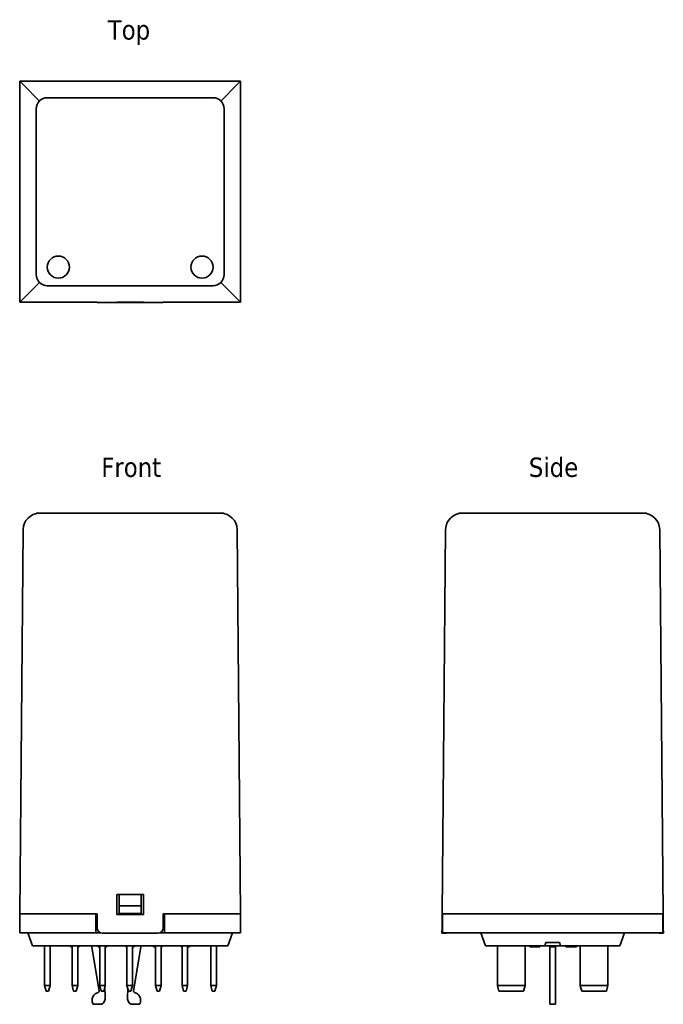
# Model space of a CAD drawing. Header units: millimetres. Extents: x 35 to 151, y 86 to 264.
import ezdxf

# ---------------------------------------------------------------- set-up
doc = ezdxf.new("R2010")
doc.units = ezdxf.units.MM
doc.layers.add('Symbol (ISO)', color=7, linetype='Continuous', lineweight=25)
doc.layers.add('Visible (ISO)', color=7, linetype='Continuous', lineweight=35)
doc.styles.add('Label Text (ISO)', font='TAHOMA.TTF')

msp = doc.modelspace()

# ---------------------------------------------------------------- linework, layer by layer
at = {"layer": 'Visible (ISO)'}
for p, q in [((34.65, 253.07), (34.65, 213.07)), ((34.65, 253.07), (48.65, 253.07)), ((34.65, 253.07), (35.27, 252.44)), ((48.65, 253.07), (48.65, 253.09)), ((59.65, 253.1), (49.65, 253.1)), ((52.25, 253.07), (57.05, 253.07)), ((52.25, 253.04), (52.25, 253.07)), ((57.05, 253.04), (52.25, 253.04)), ((57.05, 253.07), (57.05, 253.04)), ((60.65, 253.09), (60.65, 253.07)), ((60.65, 253.07), (74.65, 253.07)), ((74.03, 252.44), (74.65, 253.07)), ((74.65, 253.07), (74.65, 213.07)), ((38.23, 249.48), (35.27, 252.44)), ((74.03, 252.44), (71.06, 249.48)), ((39.65, 250.07), (69.65, 250.07)), ((37.65, 218.07), (37.65, 248.07)), ((71.65, 248.07), (71.65, 218.07)), ((35.27, 213.69), (38.23, 216.65)), ((69.65, 216.07), (39.65, 216.07)), ((71.06, 216.65), (74.03, 213.69)), ((35.27, 213.69), (34.65, 213.07)), ((48.65, 213.07), (34.65, 213.07)), ((48.65, 213.07), (48.65, 213.05)), ((59.65, 213.04), (49.65, 213.04)), ((52.25, 213.07), (52.25, 213.1)), ((52.25, 213.1), (57.05, 213.1)), ((57.05, 213.07), (52.25, 213.07)), ((57.05, 213.1), (57.05, 213.07)), ((74.65, 213.07), (60.65, 213.07)), ((60.65, 213.05), (60.65, 213.07)), ((74.65, 213.07), (74.03, 213.69)), ((37.65, 174.9), (37.65, 174.9)), ((39.65, 174.9), (37.65, 174.9)), ((37.65, 174.9), (39.65, 174.9)), ((69.65, 174.9), (39.65, 174.9)), ((69.65, 174.9), (39.65, 174.9)), ((71.65, 174.9), (69.65, 174.9)), ((69.65, 174.9), (71.65, 174.9)), ((71.65, 174.9), (71.65, 174.9)), ((116.14, 174.9), (114.14, 174.9)), ((114.14, 174.9), (116.14, 174.9)), ((114.14, 174.9), (114.14, 174.9)), ((146.14, 174.9), (116.14, 174.9)), ((146.14, 174.9), (116.14, 174.9)), ((148.14, 174.9), (146.14, 174.9)), ((146.14, 174.9), (148.14, 174.9)), ((148.14, 174.9), (148.14, 174.9)), ((35.27, 171.92), (34.65, 102.4)), ((74.65, 102.4), (74.03, 171.92)), ((111.14, 102.4), (111.76, 171.92)), ((150.51, 171.92), (151.14, 102.4)), ((52.25, 102.3), (52.25, 105.9)), ((52.25, 105.9), (57.05, 105.9)), ((52.65, 105.9), (52.65, 103.87)), ((56.65, 103.87), (56.65, 105.9)), ((57.05, 105.9), (57.05, 102.3)), ((52.65, 103.87), (52.65, 102.45)), ((56.65, 103.87), (52.65, 103.87)), ((56.65, 102.45), (56.65, 103.87)), ((48.65, 102.4), (34.65, 102.4)), ((34.7, 98.95), (34.7, 102.4)), ((48.45, 98.95), (48.45, 102.4)), ((48.65, 102.4), (48.65, 99.9)), ((57.05, 102.3), (52.25, 102.3)), ((56.65, 102.45), (52.65, 102.45)), ((52.65, 102.3), (52.65, 102.45)), ((56.65, 102.45), (56.65, 102.3)), ((74.65, 102.4), (60.65, 102.4)), ((60.65, 99.9), (60.65, 102.4)), ((60.85, 98.95), (60.85, 102.4)), ((74.6, 98.95), (74.6, 102.4)), ((111.11, 99.9), (111.14, 102.4)), ((151.14, 102.4), (111.14, 102.4)), ((111.19, 98.95), (111.19, 102.4)), ((151.09, 98.95), (151.09, 102.4)), ((151.16, 99.9), (151.14, 102.4)), ((111.1, 98.9), (111.11, 99.9)), ((151.16, 99.9), (151.17, 98.9)), ((37.7, 98.95), (34.7, 98.95)), ((36.15, 98.95), (36.99, 96.65)), ((37.7, 98.95), (48.45, 98.95)), ((49.34, 98.95), (48.45, 98.95)), ((59.65, 98.9), (49.65, 98.9)), ((60.85, 98.95), (59.96, 98.95)), ((60.85, 98.95), (71.6, 98.95)), ((74.6, 98.95), (71.6, 98.95)), ((73.15, 98.95), (72.31, 96.65)), ((111.1, 98.9), (111.61, 98.9)), ((114.19, 98.95), (111.19, 98.95)), ((114.19, 98.95), (148.09, 98.95)), ((118.14, 98.95), (118.97, 96.65)), ((144.14, 98.95), (143.3, 96.65)), ((151.09, 98.95), (148.09, 98.95)), ((150.66, 98.9), (151.17, 98.9)), ((37.65, 96.65), (36.99, 96.65)), ((37.65, 96.65), (71.65, 96.65)), ((39.15, 89.45), (39.15, 96.65)), ((40.15, 96.65), (40.15, 89.45)), ((43.87, 96.65), (43.87, 96.45)), ((43.96, 96.65), (43.96, 96.45)), ((44.15, 96.45), (43.96, 96.45)), ((44.15, 89.45), (44.15, 96.65)), ((45.15, 96.65), (45.15, 89.45)), ((45.34, 96.45), (45.15, 96.45)), ((45.34, 96.65), (45.34, 96.45)), ((45.43, 96.65), (45.43, 96.45)), ((47.7, 96.65), (47.7, 96.45)), ((49.02, 88.43), (47.7, 96.45)), ((48.88, 96.65), (48.88, 96.45)), ((48.97, 96.65), (48.97, 96.45)), ((49.15, 96.45), (48.97, 96.45)), ((49.15, 89.45), (49.15, 96.65)), ((50.15, 96.65), (50.15, 89.45)), ((50.41, 96.45), (50.15, 96.45)), ((50.41, 96.65), (50.41, 96.45)), ((50.43, 96.65), (50.43, 96.45)), ((53.86, 96.65), (53.86, 96.45)), ((53.9, 96.65), (53.9, 96.45)), ((54.05, 96.45), (53.9, 96.45)), ((54.05, 96.65), (54.05, 96.62)), ((54.05, 96.62), (54.05, 89.45)), ((55.05, 96.62), (55.05, 96.65)), ((55.05, 89.45), (55.05, 96.62)), ((55.22, 96.45), (55.05, 96.45)), ((55.22, 96.65), (55.22, 96.45)), ((55.4, 96.45), (55.22, 96.45)), ((56.6, 96.45), (55.28, 88.43)), ((55.4, 96.65), (55.4, 96.45)), ((56.6, 96.65), (56.6, 96.45)), ((58.87, 96.65), (58.87, 96.45)), ((58.87, 96.65), (58.87, 96.45)), ((58.89, 96.65), (58.89, 96.45)), ((59.08, 96.45), (58.89, 96.45)), ((59.08, 96.65), (59.08, 96.45)), ((59.25, 96.65), (59.25, 96.62)), ((59.25, 96.62), (59.25, 89.45)), ((60.25, 96.62), (60.25, 96.65)), ((60.25, 89.45), (60.25, 96.62)), ((60.43, 96.65), (60.43, 96.45)), ((60.43, 96.65), (60.43, 96.45)), ((63.88, 96.65), (63.88, 96.45)), ((63.9, 96.45), (63.88, 96.45)), ((63.9, 96.65), (63.9, 96.45)), ((64.05, 96.45), (63.9, 96.45)), ((64.05, 96.65), (64.05, 96.62)), ((64.05, 96.62), (64.05, 89.45)), ((65.05, 96.62), (65.05, 96.65)), ((65.05, 96.65), (65.05, 96.45)), ((65.05, 89.45), (65.05, 96.62)), ((65.19, 96.45), (65.05, 96.45)), ((65.05, 96.45), (65.05, 96.45)), ((65.19, 96.65), (65.19, 96.45)), ((65.4, 96.65), (65.4, 96.45)), ((65.41, 96.65), (65.41, 96.45)), ((69.25, 96.65), (69.25, 96.62)), ((69.25, 96.62), (69.25, 89.45)), ((70.25, 96.62), (70.25, 96.65)), ((70.25, 89.45), (70.25, 96.62)), ((72.31, 96.65), (71.65, 96.65)), ((119.64, 96.65), (118.97, 96.65)), ((119.64, 96.65), (129.7, 96.65)), ((121.14, 89.45), (121.14, 96.62)), ((126.14, 96.62), (126.14, 89.45)), ((126.99, 96.65), (126.99, 96.45)), ((127.3, 96.65), (127.3, 96.45)), ((127.45, 96.45), (127.3, 96.45)), ((127.45, 96.65), (127.45, 96.45)), ((127.72, 96.45), (127.45, 96.45)), ((127.72, 96.65), (127.72, 96.45)), ((128.11, 96.65), (128.11, 96.45)), ((128.42, 96.65), (128.42, 96.45)), ((128.58, 96.45), (128.42, 96.45)), ((128.58, 96.65), (128.58, 96.45)), ((128.84, 96.45), (128.58, 96.45)), ((128.84, 96.65), (128.84, 96.45)), ((129.7, 96.65), (129.92, 97.25)), ((132.57, 96.65), (129.7, 96.65)), ((129.92, 97.25), (132.36, 97.25)), ((130.64, 96.65), (130.64, 96.45)), ((130.64, 96.45), (130.64, 88.43)), ((131.64, 96.45), (130.64, 96.45)), ((131.64, 96.65), (131.64, 96.45)), ((131.64, 88.43), (131.64, 96.45)), ((132.36, 97.25), (132.57, 96.65)), ((132.57, 96.65), (142.64, 96.65)), ((133.49, 96.65), (133.49, 96.45)), ((133.8, 96.65), (133.8, 96.45)), ((133.95, 96.45), (133.8, 96.45)), ((133.95, 96.65), (133.95, 96.45)), ((134.22, 96.45), (133.95, 96.45)), ((134.22, 96.65), (134.22, 96.45)), ((134.47, 96.65), (134.47, 96.45)), ((134.49, 96.65), (134.49, 96.45)), ((134.53, 96.65), (134.53, 96.45)), ((135.36, 96.65), (135.36, 96.45)), ((135.42, 96.45), (135.36, 96.45)), ((135.42, 96.65), (135.42, 96.45)), ((135.43, 96.65), (135.43, 96.45)), ((136.14, 89.45), (136.14, 96.62)), ((141.14, 96.62), (141.14, 89.45)), ((143.3, 96.65), (142.64, 96.65)), ((39.42, 88.45), (39.15, 89.45)), ((39.15, 89.45), (40.15, 89.45)), ((40.15, 89.45), (39.88, 88.45)), ((44.42, 88.45), (44.15, 89.45)), ((44.15, 89.45), (45.15, 89.45)), ((45.15, 89.45), (44.88, 88.45)), ((49.42, 88.45), (49.15, 89.45)), ((49.15, 89.45), (50.15, 89.45)), ((50.15, 89.45), (49.88, 88.45)), ((50.06, 89.11), (50.15, 87.32)), ((55.05, 89.45), (54.05, 89.45)), ((54.05, 89.45), (54.32, 88.45)), ((54.78, 88.45), (55.05, 89.45)), ((60.25, 89.45), (59.25, 89.45)), ((59.25, 89.45), (59.52, 88.45)), ((59.98, 88.45), (60.25, 89.45)), ((65.05, 89.45), (64.05, 89.45)), ((64.05, 89.45), (64.32, 88.45)), ((64.78, 88.45), (65.05, 89.45)), ((70.25, 89.45), (69.25, 89.45)), ((69.25, 89.45), (69.52, 88.45)), ((69.98, 88.45), (70.25, 89.45)), ((126.14, 89.45), (121.14, 89.45)), ((121.4, 88.45), (121.14, 89.45)), ((126.14, 89.45), (125.87, 88.45)), ((136.4, 88.45), (136.14, 89.45)), ((141.14, 89.45), (136.14, 89.45)), ((141.14, 89.45), (140.87, 88.45)), ((39.42, 88.45), (39.88, 88.45)), ((44.42, 88.45), (44.88, 88.45)), ((49.42, 88.45), (49.88, 88.45)), ((54.15, 87.32), (54.22, 88.79)), ((54.32, 88.45), (54.78, 88.45)), ((59.52, 88.45), (59.98, 88.45)), ((64.32, 88.45), (64.78, 88.45)), ((69.52, 88.45), (69.98, 88.45)), ((121.4, 88.45), (125.87, 88.45)), ((130.64, 88.43), (130.64, 88.2)), ((130.64, 86.17), (130.64, 88.2)), ((131.64, 88.2), (131.64, 88.43)), ((131.64, 88.2), (131.64, 86.17)), ((136.4, 88.45), (140.87, 88.45)), ((49.55, 86.05), (48.05, 86.05)), ((56.25, 86.05), (54.75, 86.05)), ((130.64, 86.05), (130.64, 86.17)), ((131.64, 86.05), (130.64, 86.05)), ((131.64, 86.17), (131.64, 86.05))]:
    msp.add_line(p, q, dxfattribs=at)
for centre in [(41.65, 219.42), (67.65, 219.42)]:
    msp.add_circle(centre, 2, dxfattribs=at)
for centre, radius, start, end in [((39.65, 248.07), 2, 90, 180), ((69.65, 248.07), 2, 0, 90), ((39.65, 218.07), 2, 180, 270), ((69.65, 218.07), 2, 270, 0), ((38.27, 171.9), 3, 90, 179.4863), ((71.03, 171.9), 3, 0.5137, 90), ((114.76, 171.9), 3, 90, 179.4863), ((147.51, 171.9), 3, 0.5137, 90), ((49.65, 99.9), 1, 180, 270), ((59.65, 99.9), 1, 270, 0), ((111.61, 99.9), 1, 270, 288.1949), ((150.66, 99.9), 1, 251.8051, 270), ((119.94, 96.62), 1.2, 0, 1.3321), ((127.34, 96.62), 1.2, 178.6679, 180), ((134.94, 96.62), 1.2, 0, 1.3321), ((142.34, 96.62), 1.2, 178.6679, 180), ((49.25, 86.75), 1.5, 104.6073, 202.6199), ((48.82, 88.39), 0.2, 284.6073, 9.334), ((48.65, 87.25), 1.5, 306.8699, 2.8207), ((55.65, 87.25), 1.5, 177.1793, 233.1301), ((55.48, 88.39), 0.2, 170.666, 255.3927), ((55.05, 86.75), 1.5, 337.3801, 75.3927), ((48.05, 86.25), 0.2, 202.6199, 270), ((56.25, 86.25), 0.2, 270, 337.3801)]:
    msp.add_arc(centre, radius, start, end, dxfattribs=at)
for centre, major_axis, start_param, end_param in [((49.65, 253.09), (1, 0), 1.570796, 3.141593), ((59.65, 253.09), (1, 0), 0, 1.570796), ((49.65, 213.05), (-1, 0), 0, 1.570796), ((59.65, 213.05), (-1, 0), 1.570796, 3.141593)]:
    msp.add_ellipse(centre, major_axis=major_axis, ratio=0.008966, start_param=start_param, end_param=end_param, dxfattribs=at)
for points, knots in [([(43.96, 96.45), (43.93, 96.45), (43.91, 96.45), (43.89, 96.45), (43.87, 96.45), (43.87, 96.45)], [-0.08751207, -0.08751207, -0.08751207, -0.08751207, -0.03213968, -0.03213968, 0, 0, 0, 0]), ([(45.43, 96.45), (45.43, 96.45), (45.42, 96.45), (45.39, 96.45), (45.37, 96.45), (45.34, 96.45)], [-0.04628431, -0.04628431, -0.04628431, -0.04628431, -0.0192821, -0.0192821, 0, 0, 0, 0]), ([(48.97, 96.45), (48.94, 96.45), (48.92, 96.45), (48.9, 96.45), (48.88, 96.45), (48.88, 96.45)], [-0.07575972, -0.07575972, -0.07575972, -0.07575972, -0.02935871, -0.02935871, 0, 0, 0, 0]), ([(53.9, 96.45), (53.9, 96.45), (53.9, 96.45), (53.88, 96.45), (53.86, 96.45), (53.86, 96.45)], [-0.02913872, -0.02913872, -0.02913872, -0.02913872, -0.02875263, -0.02875263, 0, 0, 0, 0]), ([(58.89, 96.45), (58.88, 96.45), (58.88, 96.45), (58.87, 96.45), (58.87, 96.45), (58.87, 96.45)], [-0.05508981, -0.05508981, -0.05508981, -0.05508981, -0.01261077, -0.01261077, 0, 0, 0, 0]), ([(59.25, 96.45), (59.2, 96.45), (59.17, 96.45), (59.12, 96.45), (59.1, 96.45), (59.08, 96.45)], [-0.04054762, -0.04054762, -0.04054762, -0.04054762, -0.03208773, -0.03208773, -0.01993544, -0.01993544, -0.01993544, -0.01993544]), ([(60.43, 96.45), (60.43, 96.45), (60.42, 96.45), (60.41, 96.45), (60.39, 96.45), (60.36, 96.45), (60.33, 96.45), (60.29, 96.45)], [-0.0318597, -0.0318597, -0.0318597, -0.0318597, -0.02471695, -0.02471695, -0.01611124, -0.01611124, 0, 0, 0, 0]), ([(65.4, 96.45), (65.38, 96.45), (65.36, 96.45), (65.32, 96.45), (65.31, 96.45), (65.28, 96.45), (65.26, 96.45), (65.24, 96.45), (65.23, 96.45), (65.2, 96.45), (65.19, 96.45), (65.19, 96.45)], [-0.09896045, -0.09896045, -0.09896045, -0.09896045, -0.0750712, -0.0750712, -0.05445171, -0.05445171, -0.03210432, -0.03210432, -0.01922608, -0.01922608, 0, 0, 0, 0]), ([(127.3, 96.45), (127.3, 96.45), (127.29, 96.45), (127.28, 96.45), (127.28, 96.45), (127.26, 96.45), (127.25, 96.45), (127.22, 96.45), (127.21, 96.45), (127.12, 96.45), (127.05, 96.45), (126.99, 96.45)], [-0.09896045, -0.09896045, -0.09896045, -0.09896045, -0.0750712, -0.0750712, -0.05445171, -0.05445171, -0.03210432, -0.03210432, -0.01922608, -0.01922608, 0, 0, 0, 0]), ([(127.87, 96.45), (127.83, 96.45), (127.8, 96.45), (127.75, 96.45), (127.73, 96.45), (127.72, 96.45)], [-0.0318597, -0.0318597, -0.0318597, -0.0318597, -0.02471695, -0.02471695, -0.02150391, -0.02150391, -0.02150391, -0.02150391]), ([(128.11, 96.45), (128.09, 96.45), (128.07, 96.45), (128.02, 96.45), (127.96, 96.45), (127.87, 96.45)], [-0.04134881, -0.04134881, -0.04134881, -0.04134881, -0.0267443, -0.0267443, 0, 0, 0, 0]), ([(128.42, 96.45), (128.42, 96.45), (128.42, 96.45), (128.41, 96.45), (128.4, 96.45), (128.38, 96.45), (128.37, 96.45), (128.35, 96.45), (128.33, 96.45), (128.24, 96.45), (128.18, 96.45), (128.11, 96.45)], [-0.09896045, -0.09896045, -0.09896045, -0.09896045, -0.0750712, -0.0750712, -0.05445171, -0.05445171, -0.03210432, -0.03210432, -0.01922608, -0.01922608, 0, 0, 0, 0]), ([(133.8, 96.45), (133.8, 96.45), (133.79, 96.45), (133.78, 96.45), (133.78, 96.45), (133.76, 96.45), (133.75, 96.45), (133.72, 96.45), (133.71, 96.45), (133.62, 96.45), (133.55, 96.45), (133.49, 96.45)], [-0.09896045, -0.09896045, -0.09896045, -0.09896045, -0.0750712, -0.0750712, -0.05445171, -0.05445171, -0.03210432, -0.03210432, -0.01922608, -0.01922608, 0, 0, 0, 0]), ([(134.39, 96.45), (134.35, 96.45), (134.31, 96.45), (134.25, 96.45), (134.24, 96.45), (134.22, 96.45)], [-0.05426751, -0.05426751, -0.05426751, -0.05426751, -0.04746039, -0.04746039, -0.04421096, -0.04421096, -0.04421096, -0.04421096]), ([(134.91, 96.45), (134.84, 96.45), (134.77, 96.45), (134.67, 96.45), (134.59, 96.45), (134.53, 96.45)], [-0.06810404, -0.06810404, -0.06810404, -0.06810404, -0.020358, -0.020358, 0, 0, 0, 0]), ([(135.36, 96.45), (135.36, 96.45), (135.36, 96.45), (135.34, 96.45), (135.34, 96.45), (135.31, 96.45), (135.28, 96.45), (135.22, 96.45), (135.18, 96.45), (135.05, 96.45), (134.98, 96.45), (134.91, 96.45)], [-0.09448366, -0.09448366, -0.09448366, -0.09448366, -0.07854395, -0.07854395, -0.0638542, -0.0638542, -0.03998122, -0.03998122, -0.02102332, -0.02102332, 0, 0, 0, 0])]:
    msp.add_open_spline(points, degree=3, knots=knots, dxfattribs=at)
for points in [[(50.43, 96.45), (50.43, 96.45), (50.42, 96.45), (50.41, 96.45)], [(58.87, 96.45), (58.87, 96.45), (58.87, 96.45), (58.87, 96.45)], [(60.29, 96.45), (60.28, 96.45), (60.26, 96.45), (60.25, 96.45)], [(60.43, 96.45), (60.43, 96.45), (60.43, 96.45), (60.43, 96.45)], [(65.41, 96.45), (65.41, 96.45), (65.41, 96.45), (65.4, 96.45)], [(134.47, 96.45), (134.44, 96.45), (134.41, 96.45), (134.39, 96.45)], [(134.49, 96.45), (134.48, 96.45), (134.47, 96.45), (134.47, 96.45)], [(134.53, 96.45), (134.52, 96.45), (134.51, 96.45), (134.49, 96.45)], [(135.43, 96.45), (135.43, 96.45), (135.43, 96.45), (135.42, 96.45)]]:
    msp.add_open_spline(points, degree=3, dxfattribs=at)

# ---------------------------------------------------------------- texts
at = {"layer": 'Symbol (ISO)', "char_height": 3.5, "attachment_point": 7, "style": 'Label Text (ISO)'}
for s, insert in [('Top', (50.6, 259.6)), ('Side', (126.83, 181.4))]:
    msp.add_mtext(s, dxfattribs=dict(at, insert=insert))
at = {"layer": 'Symbol (ISO)', "insert": (49.42, 181.4), "char_height": 3.5, "attachment_point": 7, "line_spacing_factor": 1.16, "style": 'Label Text (ISO)'}
msp.add_mtext('Front', dxfattribs=at)

doc.saveas('drawing.dxf')
